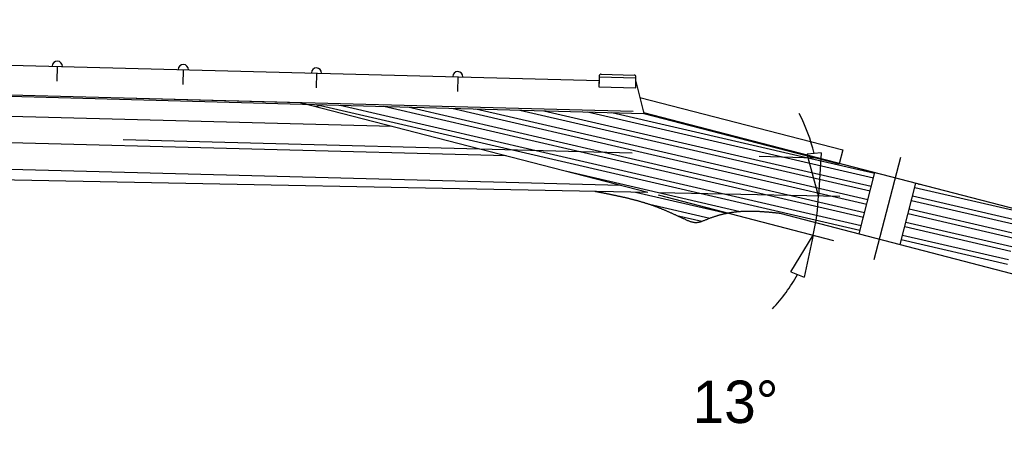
# Model space of a CAD drawing. Extents: x 25 to 1178, y 10 to 839.
# Tile 16 of 18: x 822 to 1054, y 166 to 264. Entities that reach past the tile are written whole.
import ezdxf

# ---------------------------------------------------------------- set-up
doc = ezdxf.new("R2010")
doc.units = 0
doc.header["$LTSCALE"] = 10
doc.linetypes.add('ACAD_ISO02W100', pattern=[15, 12, -3])
doc.linetypes.add('ACAD_ISO10W100', pattern=[18.5, 12, -3, 0.5, -3])
doc.layers.get('0').update_dxf_attribs({"linetype": 'CONTINUOUS'})
doc.layers.get('DEFPOINTS').update_dxf_attribs({"linetype": 'CONTINUOUS'})
for name, color, linetype in [('EXP_OUTLINE_BODY', 3, 'CONTINUOUS'), ('FRETBOARD', 3, 'CONTINUOUS'), ('FRETS_22', 1, 'CONTINUOUS'), ('HATCH', 2, 'CONTINUOUS'), ('JACKSON_HEADSTOCK_REVERSED', 1, 'CONTINUOUS'), ('NECK', 1, 'CONTINUOUS'), ('NUT', 4, 'CONTINUOUS'), ('TRUSSROD', 4, 'CONTINUOUS'), ('TRUSSROD_COVER', 1, 'CONTINUOUS')]:
    doc.layers.add(name, color=color, linetype=linetype)
doc.dimstyles.get("Standard").update_dxf_attribs({"dimtxt": 2.5, "dimasz": 2.5, "dimexe": 1.25, "dimexo": 0.625, "dimtad": 1, "dimcen": 2.5, "dimazin": 3, "dimtfac": 1, "dimtmove": 0, "dimatfit": 3})

# ---------------------------------------------------------------- blocks, each defined once
blk = doc.blocks.new('_CLOSEDBLANK')
at = {"color": 0, "linetype": 'BYBLOCK'}
for p, q in [((-1, 0.167), (0, 0)), ((-1, 0.167), (-1, -0.167)), ((0, 0), (-1, -0.167))]:
    blk.add_line(p, q, dxfattribs=at)
blk = doc.blocks.new('*D1')
at = {"layer": 'DEFPOINTS', "color": 0}
for p in [(888.2, 244.25), (587.16, 230.66), (970.12, 223.07), (970.12, 223.07), (1010.15, 219.15)]:
    blk.add_point(p, dxfattribs=at)
at = {"layer": 'NECK', "color": 0}
for p, q in [((972.62, 223.02), (1015.34, 222.17)), ((972.54, 222.44), (1013.9, 211.75))]:
    blk.add_line(p, q, dxfattribs=at)
for start, end in [(13.1464, 27.4278), (345.5, 358.8649), (316.9371, 331.2185)]:
    blk.add_arc((970.12, 223.07), 40.22, start, end, dxfattribs=at)
at = {"layer": 'NECK', "color": 0, "xscale": 10, "yscale": 10, "zscale": 10}
for p, rotation in [((1010.34, 222.27), 276.0056361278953), ((1009.06, 213), 68.3592703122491)]:
    blk.add_blockref('_CLOSEDBLANK', p, dxfattribs=dict(at, rotation=rotation))
at = {"color": 0}
blk.add_text('13%%d', height=10, dxfattribs=at).set_placement((980.68, 168.71))
blk = doc.blocks.new('*X46')
at = {"color": 0}
for p, q in [((891.93, 243.76), (938.21, 233.07)), ((897.59, 243.6), (943.83, 232.93)), ((907.93, 243.32), (954.13, 232.66)), ((913.59, 243.17), (959.75, 232.51)), ((923.93, 242.89), (970.05, 232.24)), ((929.59, 242.73), (975.67, 232.09)), ((939.94, 242.45), (985.97, 231.82)), ((945.6, 242.29), (991.59, 231.68)), ((955.94, 242.01), (1001.88, 231.41)), ((961.6, 241.86), (1007.51, 231.26)), ((938.21, 233.07), (1020.11, 214.16)), ((943.83, 232.93), (1020.4, 215.25)), ((954.13, 232.66), (1020.91, 217.24)), ((959.75, 232.51), (1021.19, 218.33)), ((970.05, 232.24), (1021.71, 220.31)), ((975.67, 232.09), (1021.99, 221.4)), ((985.97, 231.82), (1022.5, 223.39)), ((991.59, 231.68), (1022.78, 224.48)), ((1001.88, 231.41), (1023.3, 226.46)), ((1007.51, 231.26), (1023.58, 227.55)), ((951, 228.01), (991.89, 218.57)), ((967.18, 223.13), (988.76, 218.14)), ((970.49, 220.26), (984.7, 216.97)), ((976.95, 217.61), (982.86, 216.25))]:
    blk.add_line(p, q, dxfattribs=at)
blk = doc.blocks.new('*X47')
at = {"color": 0}
for p, q in [((1033.04, 224.21), (1058.04, 218.44)), ((1032.25, 221.14), (1057.24, 215.37)), ((1032.53, 222.22), (1057.52, 216.45)), ((1031.73, 219.15), (1056.73, 213.38)), ((1030.94, 216.07), (1055.93, 210.3)), ((1031.45, 218.06), (1056.45, 212.29)), ((1067.78, 216.19), (1070.45, 215.58)), ((1030.66, 214.99), (1055.65, 209.22)), ((1067.27, 214.2), (1092.17, 208.45)), ((1029.86, 211.91), (1054.86, 206.14)), ((1030.14, 213), (1055.14, 207.23)), ((1066.99, 213.12), (1091.89, 207.37)), ((1066.19, 210.04), (1091.1, 204.29)), ((1066.47, 211.13), (1091.38, 205.38)), ((1065.4, 206.97), (1090.3, 201.22)), ((1065.68, 208.05), (1090.58, 202.31)), ((1064.88, 204.98), (1089.79, 199.23)), ((1064.09, 201.9), (1088.99, 196.16)), ((1064.6, 203.89), (1089.51, 198.14))]:
    blk.add_line(p, q, dxfattribs=at)

msp = doc.modelspace()

# ---------------------------------------------------------------- linework, layer by layer
msp.add_polyline3d([(957.617, 223.316, 0), (957.773, 223.286, 0), (957.93, 223.256, 0), (958.086, 223.226, 0), (958.242, 223.196, 0), (958.399, 223.165, 0), (958.555, 223.135, 0), (958.711, 223.105, 0), (958.867, 223.075, 0), (959.024, 223.045, 0), (959.18, 223.015, 0), (959.336, 222.984, 0), (959.492, 222.954, 0), (959.648, 222.923, 0), (959.805, 222.893, 0), (959.961, 222.862, 0), (960.117, 222.832, 0), (960.273, 222.801, 0), (960.429, 222.77, 0), (960.584, 222.739, 0), (960.74, 222.708, 0), (960.896, 222.677, 0), (961.052, 222.645, 0), (961.207, 222.614, 0), (961.363, 222.582, 0), (961.518, 222.551, 0), (961.674, 222.519, 0), (961.829, 222.487, 0), (961.985, 222.455, 0), (962.14, 222.423, 0), (962.295, 222.39, 0), (962.45, 222.358, 0), (962.605, 222.325, 0), (962.76, 222.292, 0), (962.915, 222.259, 0), (963.07, 222.226, 0), (963.224, 222.192, 0), (963.379, 222.159, 0), (963.533, 222.125, 0), (963.688, 222.091, 0), (963.842, 222.057, 0), (963.996, 222.022, 0), (964.15, 221.987, 0), (964.304, 221.952, 0), (964.458, 221.917, 0), (964.612, 221.882, 0), (964.765, 221.846, 0), (964.919, 221.81, 0), (965.072, 221.774, 0), (965.225, 221.738, 0), (965.378, 221.701, 0), (965.531, 221.664, 0), (965.684, 221.627, 0), (965.836, 221.589, 0), (965.989, 221.551, 0), (966.141, 221.513, 0), (966.294, 221.475, 0), (966.446, 221.436, 0), (966.598, 221.397, 0), (966.749, 221.358, 0), (966.901, 221.318, 0), (967.052, 221.278, 0), (967.204, 221.238, 0), (967.355, 221.197, 0), (967.506, 221.156, 0), (967.656, 221.115, 0), (967.807, 221.073, 0), (967.957, 221.031, 0), (968.108, 220.989, 0), (968.258, 220.946, 0), (968.408, 220.903, 0), (968.557, 220.859, 0), (968.707, 220.815, 0), (968.856, 220.771, 0), (969.005, 220.726, 0), (969.154, 220.681, 0), (969.303, 220.636, 0), (969.451, 220.59, 0), (969.6, 220.543, 0), (969.748, 220.497, 0), (969.895, 220.449, 0), (970.043, 220.402, 0), (970.191, 220.354, 0), (970.338, 220.305, 0), (970.485, 220.256, 0), (970.632, 220.207, 0), (970.778, 220.157, 0), (970.924, 220.106, 0), (971.07, 220.056, 0), (971.216, 220.004, 0), (971.362, 219.952, 0), (971.507, 219.9, 0), (971.652, 219.847, 0), (971.797, 219.794, 0), (971.942, 219.74, 0), (972.086, 219.686, 0), (972.231, 219.631, 0), (972.375, 219.576, 0), (972.519, 219.521, 0), (972.662, 219.464, 0), (972.806, 219.408, 0), (972.95, 219.351, 0), (973.093, 219.294, 0), (973.236, 219.236, 0), (973.379, 219.178, 0), (973.522, 219.119, 0), (973.665, 219.06, 0), (973.808, 219, 0), (973.951, 218.94, 0), (974.094, 218.88, 0), (974.237, 218.82, 0), (974.38, 218.759, 0), (974.523, 218.697, 0), (974.666, 218.636, 0), (974.809, 218.573, 0), (974.952, 218.511, 0), (975.095, 218.448, 0), (975.238, 218.385, 0), (975.381, 218.322, 0), (975.525, 218.258, 0), (975.668, 218.194, 0), (975.812, 218.13, 0), (975.956, 218.065, 0), (976.099, 218, 0), (976.244, 217.935, 0), (976.388, 217.869, 0), (976.532, 217.804, 0), (976.677, 217.737, 0), (976.822, 217.671, 0), (976.967, 217.605, 0), (977.112, 217.538, 0), (977.258, 217.471, 0), (977.404, 217.403, 0), (977.55, 217.336, 0), (977.696, 217.268, 0), (977.843, 217.2, 0), (977.99, 217.132, 0), (978.138, 217.064, 0), (978.286, 216.995, 0), (978.434, 216.926, 0), (978.582, 216.857, 0), (978.731, 216.788, 0), (978.88, 216.72, 0), (979.03, 216.651, 0), (979.18, 216.584, 0), (979.33, 216.519, 0), (979.481, 216.455, 0), (979.631, 216.393, 0), (979.782, 216.334, 0), (979.933, 216.278, 0), (980.084, 216.225, 0), (980.236, 216.176, 0), (980.387, 216.131, 0), (980.538, 216.091, 0), (980.69, 216.056, 0), (980.841, 216.026, 0), (980.993, 216.002, 0), (981.144, 215.984, 0), (981.295, 215.973, 0), (981.447, 215.968, 0), (981.598, 215.971, 0), (981.749, 215.981, 0), (981.899, 215.999, 0), (982.05, 216.023, 0), (982.201, 216.053, 0), (982.351, 216.089, 0), (982.501, 216.13, 0), (982.652, 216.175, 0), (982.802, 216.224, 0), (982.952, 216.277, 0), (983.102, 216.333, 0), (983.252, 216.391, 0), (983.403, 216.451, 0), (983.553, 216.512, 0), (983.703, 216.574, 0), (983.853, 216.636, 0), (984.004, 216.698, 0), (984.154, 216.759, 0), (984.305, 216.819, 0), (984.455, 216.878, 0), (984.606, 216.936, 0), (984.757, 216.993, 0), (984.908, 217.05, 0), (985.059, 217.105, 0), (985.21, 217.159, 0), (985.361, 217.212, 0), (985.512, 217.264, 0), (985.664, 217.316, 0), (985.815, 217.366, 0), (985.967, 217.415, 0), (986.119, 217.463, 0), (986.27, 217.51, 0), (986.422, 217.557, 0), (986.574, 217.602, 0), (986.726, 217.646, 0), (986.878, 217.69, 0), (987.031, 217.732, 0), (987.183, 217.773, 0), (987.335, 217.814, 0), (987.488, 217.853, 0), (987.64, 217.892, 0), (987.793, 217.929, 0), (987.946, 217.966, 0), (988.099, 218.001, 0), (988.252, 218.036, 0), (988.405, 218.069, 0), (988.558, 218.102, 0), (988.711, 218.133, 0), (988.865, 218.164, 0), (989.018, 218.194, 0), (989.172, 218.223, 0), (989.325, 218.25, 0), (989.479, 218.277, 0), (989.633, 218.303, 0), (989.787, 218.328, 0), (989.941, 218.352, 0), (990.095, 218.375, 0), (990.249, 218.397, 0), (990.403, 218.418, 0), (990.558, 218.438, 0), (990.712, 218.457, 0), (990.867, 218.475, 0), (991.022, 218.493, 0), (991.176, 218.509, 0), (991.331, 218.524, 0), (991.486, 218.539, 0), (991.641, 218.552, 0), (991.797, 218.565, 0), (991.952, 218.576, 0), (992.107, 218.587, 0), (992.263, 218.597, 0), (992.418, 218.606, 0), (992.574, 218.614, 0), (992.73, 218.621, 0), (992.885, 218.627, 0), (993.041, 218.633, 0), (993.197, 218.637, 0), (993.353, 218.641, 0), (993.509, 218.644, 0), (993.665, 218.647, 0), (993.822, 218.648, 0), (993.978, 218.649, 0), (994.134, 218.649, 0), (994.291, 218.649, 0), (994.448, 218.648, 0), (994.604, 218.646, 0), (994.761, 218.643, 0), (994.918, 218.64, 0), (995.074, 218.636, 0), (995.231, 218.632, 0), (995.388, 218.627, 0), (995.545, 218.621, 0), (995.702, 218.615, 0), (995.859, 218.609, 0), (996.016, 218.602, 0), (996.174, 218.594, 0), (996.331, 218.586, 0), (996.488, 218.577, 0), (996.646, 218.568, 0), (996.803, 218.558, 0), (996.96, 218.548, 0), (997.118, 218.538, 0), (997.275, 218.527, 0), (997.433, 218.516, 0), (997.591, 218.504, 0), (997.748, 218.492, 0), (997.906, 218.48, 0), (998.064, 218.468, 0), (998.221, 218.455, 0), (998.379, 218.441, 0), (998.537, 218.428, 0), (998.695, 218.414, 0), (998.853, 218.4, 0), (999.01, 218.386, 0), (999.168, 218.372, 0), (999.326, 218.357, 0), (999.484, 218.342, 0), (999.642, 218.327, 0), (999.8, 218.312, 0), (999.958, 218.297, 0), (1000.12, 218.281, 0), (1000.27, 218.266, 0), (1000.43, 218.25, 0), (1000.59, 218.234, 0), (1000.75, 218.219, 0), (1000.91, 218.203, 0), (1001.06, 218.187, 0), (1001.22, 218.171, 0)])
at = {"layer": 'EXP_OUTLINE_BODY', "color": 1}
for p, q in [((891.877, 243.303), (893.597, 243.712)), ((958.306, 223.183), (958.768, 223.293)), ((1034.033, 224.852), (1034.092, 224.866))]:
    msp.add_line(p, q, dxfattribs=at)
at = {"layer": 'FRETBOARD'}
for p, q in [((498.639, 261.458), (958.614, 249.413)), ((515.482, 254.014), (969.183, 241.652)), ((830.939, 252.756), (830.848, 249.257)), ((860.639, 251.978), (860.548, 248.48)), ((892.039, 251.156), (891.948, 247.657)), ((925.339, 250.284), (925.248, 246.785)), ((958.614, 249.413), (958.574, 247.913)), ((967.255, 247.686), (967.294, 249.186)), ((967.294, 249.186), (969.183, 241.652)), ((958.574, 247.913), (967.255, 247.686))]:
    msp.add_line(p, q, dxfattribs=at)
at = {"layer": 'FRETS_22'}
for centre in [(830.939, 252.756), (860.639, 251.978), (892.039, 251.156), (925.339, 250.284)]:
    msp.add_arc(centre, 1.207, 358.5, 178.5, dxfattribs=at)
at = {"layer": 'HATCH', "color": 14}
for p, q in [((493.344, 249.563), (909.843, 238.657)), ((493.344, 243.311), (936.742, 231.7)), ((493.344, 237.059), (963.641, 224.744))]:
    msp.add_line(p, q, dxfattribs=at)
at = {"layer": 'JACKSON_HEADSTOCK_REVERSED', "color": 1}
for p, q in [((969.123, 241.895), (1131.762, 199.652)), ((1019.895, 213.315, 14.872), (1023.625, 227.738, 14.872)), ((1029.572, 210.795, 14.872), (1033.304, 225.224, 14.872)), ((1001.222, 218.171), (1128.012, 185.153))]:
    msp.add_line(p, q, dxfattribs=at)
at = {"layer": 'JACKSON_HEADSTOCK_REVERSED', "color": 1, "linetype": 'ACAD_ISO10W100'}
msp.add_line((1023.482, 207.214, 14.872), (1029.717, 231.322, 14.872), dxfattribs=at)
at = {"layer": 'NECK'}
for p, q in [((144.547, 263.728), (888.199, 244.254)), ((587.159, 230.656), (970.121, 223.068))]:
    msp.add_line(p, q, dxfattribs=at)
at = {"layer": 'NECK', "color": 1}
msp.add_line((888.199, 244.254), (970.121, 223.068), dxfattribs=at)
at = {"layer": 'NUT'}
for p, q in [((959.115, 250.9), (966.872, 250.697)), ((958.641, 250.451), (958.574, 247.913)), ((967.255, 247.686), (967.322, 250.223)), ((958.574, 247.913), (967.255, 247.686))]:
    msp.add_line(p, q, dxfattribs=at)
at = {"layer": 'NUT', "linetype": 'ACAD_ISO02W100'}
msp.add_line((958.636, 250.257), (967.316, 250.03), dxfattribs=at)
at = {"layer": 'NUT'}
for centre, start, end in [((959.103, 250.438), 88.5, 178.5), ((966.86, 250.235), 358.5, 88.5)]:
    msp.add_arc(centre, 0.462, start, end, dxfattribs=at)
at = {"layer": 'TRUSSROD', "color": 4, "linetype": 'ACAD_ISO02W100'}
for p, q in [((546.803, 253.194), (969.062, 242.137)), ((546.544, 243.329), (1009.582, 231.204)), ((969.183, 241.652), (1009.582, 231.204))]:
    msp.add_line(p, q, dxfattribs=at)
at = {"layer": 'TRUSSROD_COVER'}
for p, q in [((968.239, 245.419), (1016.041, 233.056)), ((968.239, 245.419), (969.183, 241.652)), ((969.062, 242.137), (969.183, 241.652)), ((969.183, 241.652), (1015.187, 229.755)), ((1016.041, 233.056), (1015.187, 229.755))]:
    msp.add_line(p, q, dxfattribs=at)

# ---------------------------------------------------------------- block references
at = {"color": 1, "linetype": 'CONTINUOUS'}
for name in ['*X46', '*X47']:
    msp.add_blockref(name, (0, 0), dxfattribs=at)

# ---------------------------------------------------------------- dimensions: what is measured, and where the dimension line sits
at = {"layer": 'NECK', "color": 3}
dim = msp.add_angular_dim_2l(base=(1010.153, 219.15), line1=((888.199, 244.254), (970.121, 223.068)), line2=((587.159, 230.656), (970.121, 223.068)), text='13%%d', dimstyle='Standard', override={"dimtad": 2, "dimtih": 0, "dimdec": 2, "dimblk1": 'CLOSEDBLANK', "dimblk2": 'CLOSEDBLANK', "dimsah": 1, "dimcen": -10, "dimadec": 2, "dimazin": 2, "dimtdec": 2}, dxfattribs=at)
dim.commit()
dim.dimension.update_dxf_attribs({"geometry": '*D1', "text_midpoint": (995.875, 192.171), "dimtype": 130})

doc.saveas('drawing.dxf')
